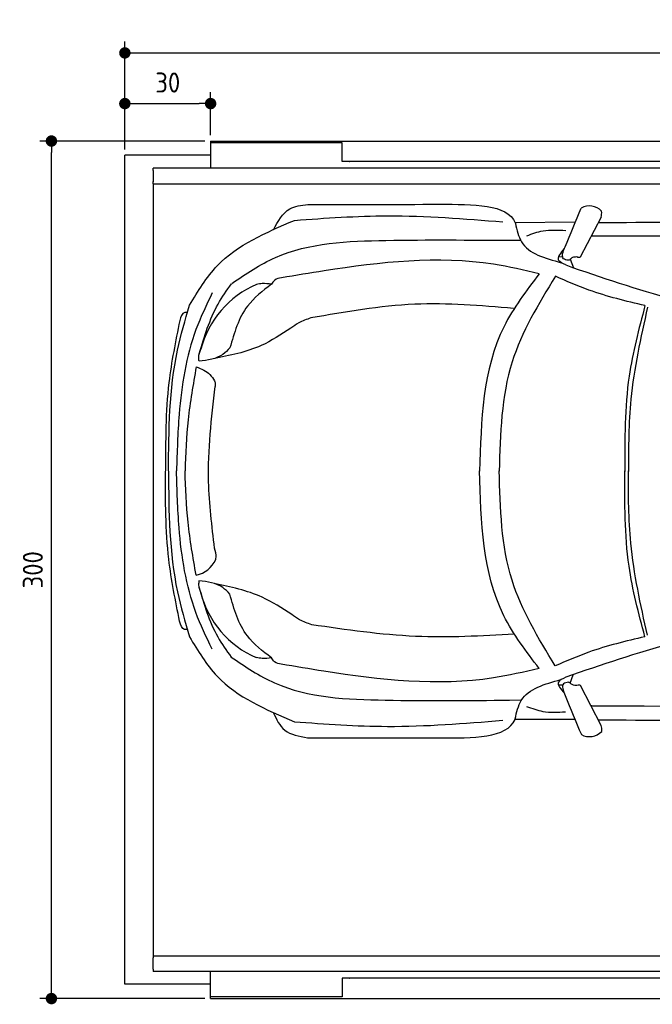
# Model space of a CAD drawing. Header units: millimetres. Extents: x 705 to 7297, y 228 to 3712.
# Tile 1 of 4: x 705 to 2917, y 267 to 3712. Entities that reach past the tile are written whole.
import ezdxf

# ---------------------------------------------------------------- set-up
doc = ezdxf.new("R2010")
doc.units = ezdxf.units.MM
doc.layers.get('0').update_dxf_attribs({"lineweight": 25})
doc.layers.add('4', color=3, linetype='Continuous')
doc.layers.add('5', color=3, linetype='Continuous', lineweight=25)
doc.layers.add('Car', color=10, linetype='Continuous', lineweight=25)
doc.styles.get("Standard").update_dxf_attribs({"font": 'ISOCP.SHX'})
doc.dimstyles.new('GEN-ISO$0', dxfattribs={"dimscale": 20, "dimtxt": 3.5, "dimasz": 2, "dimexe": 2, "dimexo": 1, "dimgap": 1.5, "dimtad": 1, "dimdec": 1, "dimlfac": 0.1, "dimdsep": 46, "dimtxsty": 'Standard', "dimblk": 'PUNKT', "dimcen": 2, "dimclrd": 256, "dimclre": 256, "dimclrt": 2, "dimadec": 0, "dimazin": 0, "dimtp": 0.1, "dimtm": 0.1, "dimtfac": 0.71, "dimtdec": 1, "dimtmove": 2, "dimatfit": 3, "dimldrblk": 'PUNKT', "dimfxl": 1, "dimtolj": 1, "dimarcsym": 0})

# ---------------------------------------------------------------- blocks, each defined once
blk = doc.blocks.new('PUNKT')
at = {"layer": '4', "color": 0, "linetype": 'ByBlock'}
blk.add_line((-0.5, 0), (-1, 0), dxfattribs=at)
at = {"layer": '4', "color": 0, "linetype": 'ByBlock', "const_width": 0.5}
blk.add_lwpolyline([(-0.25, 0, 1), (0.25, 0, 1)], format="xyb", close=True, dxfattribs=at)
blk = doc.blocks.new('*D5')
at = {"layer": '5', "lineweight": -2}
for p, q in [((1072.8, 3257.3), (1072.8, 3635.5)), ((6272.8, 3257.3), (6272.8, 3635.5)), ((1112.8, 3595.5), (6232.8, 3595.5))]:
    blk.add_line(p, q, dxfattribs=at)
at = {"layer": 'DEFPOINTS', "color": 0}
for p in [(6272.8, 3595.5), (1072.8, 3237.3), (6272.8, 3237.3)]:
    blk.add_point(p, dxfattribs=at)
at = {"layer": '5', "lineweight": -2, "xscale": 40, "yscale": 40, "zscale": 40, "rotation": 180}
blk.add_blockref('PUNKT', (1072.8, 3595.5), dxfattribs=at)
at = {"layer": '5', "lineweight": -2, "xscale": 40, "yscale": 40, "zscale": 40}
blk.add_blockref('PUNKT', (6272.8, 3595.5), dxfattribs=at)
at = {"layer": '5', "color": 2, "insert": (3672.8, 3665.8), "char_height": 70, "attachment_point": 5}
blk.add_mtext('\\A1;520', dxfattribs=at)
blk = doc.blocks.new('*D6')
at = {"layer": '5', "lineweight": -2}
for p, q in [((1072.7, 3257.3), (1072.7, 3458.3)), ((1372.7, 3307.3), (1372.7, 3458.3)), ((1112.7, 3418.3), (1332.7, 3418.3))]:
    blk.add_line(p, q, dxfattribs=at)
at = {"layer": 'DEFPOINTS', "color": 0}
for p in [(1372.7, 3418.3), (1372.7, 3287.3), (1072.7, 3237.3)]:
    blk.add_point(p, dxfattribs=at)
at = {"layer": '5', "lineweight": -2, "xscale": 40, "yscale": 40, "zscale": 40, "rotation": 180}
blk.add_blockref('PUNKT', (1072.7, 3418.3), dxfattribs=at)
at = {"layer": '5', "lineweight": -2, "xscale": 40, "yscale": 40, "zscale": 40}
blk.add_blockref('PUNKT', (1372.7, 3418.3), dxfattribs=at)
at = {"layer": '5', "color": 2, "insert": (1222.8, 3491.9), "char_height": 70, "attachment_point": 5}
blk.add_mtext('\\A1;30', dxfattribs=at)
blk = doc.blocks.new('*D4')
at = {"layer": '5', "lineweight": -2}
for p, q in [((1352.7, 3287.3), (775.9, 3287.3)), ((815.9, 327.3), (815.9, 3247.3)), ((1352.8, 287.3), (775.9, 287.3))]:
    blk.add_line(p, q, dxfattribs=at)
at = {"layer": 'DEFPOINTS', "color": 0}
for p in [(815.9, 3287.3), (1372.7, 3287.3), (1372.8, 287.3)]:
    blk.add_point(p, dxfattribs=at)
at = {"layer": '5', "lineweight": -2, "xscale": 40, "yscale": 40, "zscale": 40}
for p, rotation in [((815.9, 3287.3), 90), ((815.9, 287.3), 270)]:
    blk.add_blockref('PUNKT', p, dxfattribs=dict(at, rotation=rotation))
at = {"layer": '5', "color": 2, "insert": (750.9, 1787.3), "char_height": 70, "attachment_point": 5, "rotation": 90}
blk.add_mtext('\\A1;300', dxfattribs=at)

msp = doc.modelspace()

# ---------------------------------------------------------------- linework, layer by layer
for p, q in [((1372.73, 3287.27), (4772.73, 3287.27)), ((1372.73, 3287.27), (1372.73, 3192.27)), ((1832.73, 3281.27), (1372.73, 3281.27)), ((1832.73, 3215.77), (1832.73, 3281.27)), ((1372.73, 3263.27), (1372.73, 3253.27)), ((1372.73, 3253.27), (1372.73, 3192.27)), ((1832.73, 3253.27), (1832.73, 3263.27)), ((1832.73, 3215.77), (1832.73, 3253.27)), ((1372.73, 3237.27), (1072.73, 3237.27)), ((1072.77, 337.27), (1072.77, 3237.27)), ((4122.73, 3215.77), (1832.73, 3215.77)), ((1858.37, 3215.77), (1859.03, 3215.77)), ((1171.53, 3184.27), (1171.53, 3145.27)), ((1454.13, 3192.27), (1171.67, 3192.27)), ((1372.73, 3192.27), (1175.02, 3192.27)), ((4551.14, 3192.27), (1454.13, 3192.27)), ((1171.53, 3145.27), (1171.53, 3144.77)), ((1171.67, 3137.27), (1171.72, 437.27)), ((1171.67, 3137.27), (1533.3, 3137.27)), ((1533.3, 3137.27), (6020.48, 3137.27)), ((1171.58, 429.27), (1171.58, 429.77)), ((1171.58, 390.27), (1171.58, 429.27)), ((1171.72, 437.27), (1533.35, 437.27)), ((1533.35, 437.27), (6020.52, 437.27)), ((1454.17, 382.27), (1171.72, 382.27)), ((1372.77, 382.27), (1175.07, 382.27)), ((1372.77, 321.27), (1372.77, 382.27)), ((1372.77, 287.27), (1372.77, 382.27)), ((4651.19, 382.27), (1454.17, 382.27)), ((1832.77, 358.77), (1832.77, 321.27)), ((4122.78, 358.77), (1832.77, 358.77)), ((1832.77, 358.77), (1832.77, 293.27)), ((1858.41, 358.77), (1859.07, 358.77)), ((1372.77, 337.27), (1072.77, 337.27)), ((1372.77, 311.27), (1372.77, 321.27)), ((1832.77, 321.27), (1832.77, 311.27)), ((1832.77, 293.27), (1372.77, 293.27)), ((1372.77, 287.27), (4772.77, 287.27))]:
    msp.add_line(p, q)
at = {"extrusion": (0, 0, -1)}
for centre, major_axis, start_param, end_param in [((1171.67, 3184.27), (0, 8), 4.712389, 6.2831853), ((1171.67, 3145.27), (0, -8), 0, 1.5707963)]:
    msp.add_ellipse(centre, major_axis=major_axis, ratio=0.0174524, start_param=start_param, end_param=end_param, dxfattribs=at)
for centre, major_axis, start_param, end_param in [((1171.72, 429.27), (0, 8), 0, 1.5707963), ((1171.72, 390.27), (0, -8), 4.712389, 6.2831853)]:
    msp.add_ellipse(centre, major_axis=major_axis, ratio=0.0174524, start_param=start_param, end_param=end_param)
at = {"layer": 'Car'}
for p, q in [((2646.6, 3003.07), (2438.37, 3001.1)), ((2738.55, 3020.8), (2665.39, 2880.83)), ((2420.97, 2939.9), (2456.97, 2940.28)), ((2605.19, 2881.24), (2590.17, 2881.95)), ((2630.7, 2874.08), (2642.11, 2844.13)), ((2630.07, 1390.86), (2641.11, 1419.77)), ((2604.56, 1383.64), (2589.77, 1383.22)), ((2739.02, 1243.12), (2665.86, 1383.1)), ((2418.48, 1331.2), (2460.54, 1332.17)), ((2645.08, 1263.85), (2437.64, 1264.01))]:
    msp.add_line(p, q, dxfattribs=at)
for centre, radius, start, end in [((2697.33, 3001.85), 58.46, 43.10202, 119.1823), ((2684.78, 3035.24), 55.62, 344.91043, 6.76527), ((4698.6, 8690.17), 6197.21, 250.355167, 254.006031), ((1667.05, 2473.93), 339.38, 113.26593, 165.55597), ((1303.64, 1861.83), 94.99, 281.22317, 335.90253), ((1666.76, 1791.83), 339.38, 194.39541, 246.68545), ((4693.04, -4426.98), 6197.21, 105.945352, 109.596216), ((2685.25, 1228.68), 55.62, 353.23473, 15.08957), ((2697.8, 1262.07), 58.46, 240.8177, 316.89798)]:
    msp.add_arc(centre, radius, start, end, dxfattribs=at)
for points in [[(1592.77, 2976.99), (1649.33, 3049.79), (1712.77, 3065.67)], [(1712.77, 3065.67), (2172.58, 3065.86)], [(2612.4, 2916.83), (2668.83, 3052.89)], [(1299.16, 2713.13), (1396.05, 2850.82), (1666.31, 3009.76)], [(1666.31, 3009.76), (1991.67, 3025.87), (2394.86, 3004.35)], [(2438.37, 3001.1), (2438.56, 3000.41), (2438.66, 2999.24)], [(2438.66, 2999.24), (2459.96, 2934.95), (2598.4, 2861.73)], [(2478.73, 2955.99), (2535.28, 2973.05), (2614.59, 2974.36)], [(1446.91, 2789.1), (1599.06, 2879.62), (1985.77, 2939.66), (2420.97, 2939.9)], [(5275.02, 2851.46), (4625.93, 2910.4), (2710.32, 2954.62)], [(2615.17, 2853.68), (2589.85, 2870.39), (2610.76, 2910.94)], [(2522.14, 2823.06), (2362.27, 2856.17), (1769.76, 2833.05), (1620.52, 2808.7)], [(2630.7, 2874.08), (2626.58, 2870.6), (2623.72, 2870.19)], [(2653.23, 2881.62), (2638.54, 2879.54), (2630.7, 2874.08)], [(1620.52, 2808.7), (1596.82, 2800.49), (1585.77, 2786.25)], [(2522.14, 2823.06), (2398.81, 2638.5), (2313.38, 2132.09)], [(2578.56, 2814.06), (2427.19, 2514.47), (2381.98, 2132.02)], [(2891.89, 2711.51), (2696.06, 2765.78), (2578.56, 2814.06)], [(1378.27, 2755.79), (1321.53, 2627.86), (1262.69, 2331.9), (1253.46, 2133.16)], [(1332.97, 2542.63), (1398.91, 2717.1), (1445.64, 2787.75)], [(1585.77, 2786.25), (1501.62, 2709.85), (1440.17, 2563.58)], [(1585.77, 2786.25), (1553.47, 2788.68), (1533, 2785.71)], [(1225.16, 2133.28), (1257.02, 2555.57), (1299.16, 2713.13)], [(1291.53, 2687.22), (1282.1, 2687.23), (1264.8, 2659.04)], [(2432.3, 2701.63), (2086.35, 2716.03), (1723.12, 2668.28)], [(2891.89, 2711.51), (2836.41, 2464.48), (2821.61, 2131.58)], [(2901.06, 2706.44), (2842.5, 2383.75), (2833.81, 2131.57)], [(1264.8, 2659.04), (1226.75, 2442.06), (1215.01, 2133.5)], [(1723.12, 2668.28), (1680.73, 2650.96), (1653.16, 2632.51)], [(1653.16, 2632.51), (1549.57, 2571.93), (1381.67, 2525.44)], [(1332.31, 2516.79), (1331.14, 2530.86), (1338.4, 2558.59)], [(1440.17, 2563.58), (1415.63, 2540.88), (1332.31, 2516.79)], [(1322.43, 2497.4), (1293.96, 2312.05), (1283.29, 2133.13)], [(1322.43, 2497.4), (1370.49, 2470.25), (1386.58, 2447.98)], [(1386.58, 2447.98), (1388.57, 2442.1), (1388.07, 2429.13)], [(1386.51, 1862.9), (1365.83, 2095.37), (1388.07, 2429.13)], [(1264.35, 1607.07), (1226.49, 1824.08), (1215.01, 2132.64)], [(1225.16, 2132.86), (1256.66, 1710.54), (1298.67, 1552.95)], [(1377.74, 1510.22), (1321.11, 1638.2), (1262.52, 1934.21), (1253.46, 2132.95)], [(1322.12, 1768.65), (1293.81, 1954.03), (1283.29, 2132.96)], [(2521.56, 1441.98), (2398.38, 1626.65), (2313.38, 2133.12)], [(2577.98, 1450.93), (2426.86, 1750.65), (2381.98, 2133.13)], [(2891.4, 1553.22), (2836.13, 1800.29), (2821.61, 2133.2)], [(2900.57, 1558.27), (2842.29, 1881.01), (2833.81, 2133.21)], [(1390.35, 1823.04), (1391.55, 1831.12), (1386.51, 1862.9)], [(1331.98, 1749.26), (1330.8, 1735.19), (1338.04, 1707.46)], [(1331.75, 1727.12), (1397.7, 1552.65), (1444.43, 1482)], [(1439.8, 1702.37), (1415.29, 1725.1), (1331.98, 1749.26)], [(1656.37, 1630.88), (1552.78, 1691.45), (1384.96, 1739.51)], [(1585.21, 1479.58), (1501.13, 1556.05), (1439.8, 1702.37)], [(1726.33, 1595.1), (1683.94, 1612.42), (1656.37, 1630.88)], [(1291.06, 1578.86), (1281.63, 1578.87), (1264.35, 1607.07)], [(2435.51, 1561.75), (2089.56, 1554.41), (1726.33, 1595.1)], [(1298.67, 1552.95), (1395.44, 1415.18), (1665.57, 1256)], [(2891.4, 1553.22), (2695.52, 1499.11), (2577.98, 1450.93)], [(1444.43, 1482), (1596.58, 1391.47), (1983.29, 1331.43), (2418.48, 1331.2)], [(1585.21, 1479.58), (1552.91, 1477.18), (1532.44, 1480.16)], [(1619.94, 1457.11), (1596.25, 1465.34), (1585.21, 1479.58)], [(2521.56, 1441.98), (2361.66, 1409.01), (1769.17, 1432.63), (1619.94, 1457.11)], [(2437.92, 1265.87), (2459.28, 1330.14), (2597.78, 1403.24)], [(2614.56, 1411.28), (2589.23, 1394.6), (2609.82, 1355.54)], [(2631.17, 1389.84), (2627.06, 1393.33), (2624.19, 1393.73)], [(2653.7, 1382.3), (2639.01, 1384.39), (2631.17, 1389.84)], [(5274.41, 1411.24), (4625.27, 1352.86), (2709.63, 1310.26)], [(2612.88, 1347.09), (2669.3, 1211.03)], [(2478.03, 1309.08), (2534.57, 1291.98), (2613.88, 1290.6)], [(1591.92, 1288.03), (1632.07, 1226.14), (1711.98, 1200.06)], [(1665.57, 1256), (1990.91, 1239.62), (2394.12, 1260.79)], [(2437.64, 1264.01), (2437.82, 1264.7), (2437.92, 1265.87)], [(1711.98, 1200.06), (2171.78, 1199.48)]]:
    msp.add_spline(points, degree=3, dxfattribs=at)
for points in [[(2172.58, 3065.86), (2291.44, 3066.49), (2410.31, 3067.13), (2438.37, 3001.1)], [(2710.32, 2954.62), (2708.12, 2954.16), (2705.92, 2953.71), (2703.72, 2953.24)], [(2709.63, 1310.26), (2707.42, 1310.72), (2705.22, 1311.18), (2703.23, 1311.6)], [(2171.78, 1199.48), (2290.65, 1198.74), (2409.52, 1198), (2437.64, 1264.01)]]:
    msp.add_open_spline(points, degree=3, dxfattribs=at)
for points, knots in [([(2728.95, 3002.44), (3078.64, 3003.97), (3644.12, 3005.8), (4209.58, 3003.02), (4425.37, 3001.62)], [30.8675023, 30.8675023, 30.8675023, 30.8675023, 135.7738464, 200.5104278, 200.5104278, 200.5104278, 200.5104278]), ([(2728.94, 1262.42), (3073.66, 1260.61), (3641.26, 1258.28), (4208.84, 1260.59), (4424.63, 1261.8)], [30.2317921, 30.2317921, 30.2317921, 30.2317921, 135.7738464, 200.5104278, 200.5104278, 200.5104278, 200.5104278])]:
    msp.add_open_spline(points, degree=3, knots=knots, dxfattribs=at)
for points, end_tangent in [([(2623.72, 2870.19), (2606.86, 2875.49), (2612.4, 2916.83)], (0.3266411, 0.9451485)), ([(2665.39, 2880.83), (2661.06, 2879.94), (2653.23, 2881.62)], (-0.9939709, -0.1096446)), ([(2624.19, 1393.73), (2607.33, 1388.44), (2612.88, 1347.09)], (0.3266411, -0.9451485)), ([(2665.86, 1383.1), (2661.54, 1383.99), (2653.7, 1382.3)], (-0.9939709, 0.1096446))]:
    msp.add_spline(points, degree=3, dxfattribs=dict(at, end_tangent=end_tangent))

# ---------------------------------------------------------------- dimensions: what is measured, and where the dimension line sits
at = {"layer": '5'}
dim = msp.add_linear_dim(base=(6272.78, 3595.46), p1=(1072.77, 3237.27), p2=(6272.78, 3237.27), dimstyle='GEN-ISO$0', override={"dimtad": 3}, dxfattribs=at)
dim.commit()
dim.dimension.update_dxf_attribs({"geometry": '*D5', "text_midpoint": (3672.78, 3665.83), "dimtype": 160})
dim = msp.add_linear_dim(base=(1372.73, 3418.28), p1=(1072.73, 3237.27), p2=(1372.73, 3287.27), dimstyle='GEN-ISO$0', dxfattribs=at)
dim.commit()
dim.dimension.update_dxf_attribs({"geometry": '*D6', "text_midpoint": (1222.75, 3491.85), "dimtype": 160})
dim = msp.add_linear_dim(base=(815.85, 3287.27), p1=(1372.77, 287.27), p2=(1372.73, 3287.27), angle=90, dimstyle='GEN-ISO$0', dxfattribs=at)
dim.commit()
dim.dimension.update_dxf_attribs({"geometry": '*D4', "text_midpoint": (750.85, 1787.27)})

doc.saveas('drawing.dxf')
